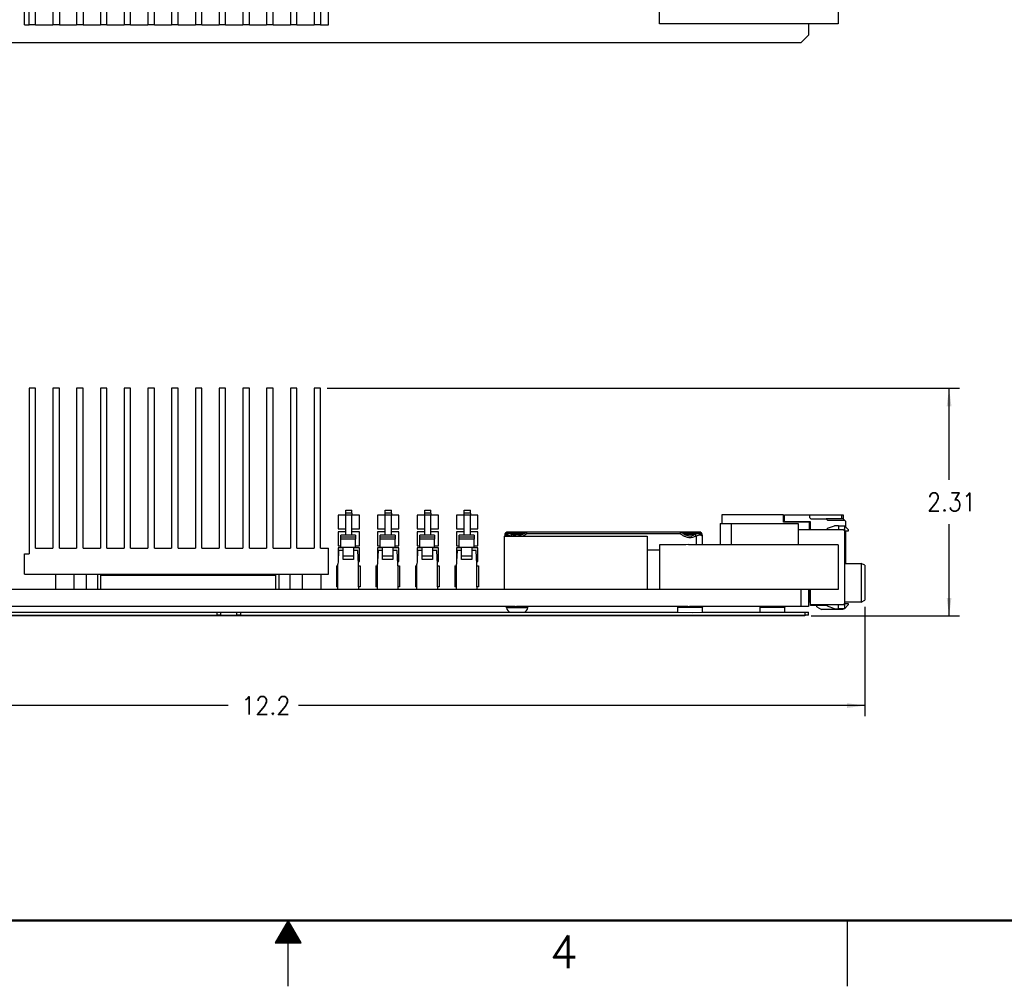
# Model space of a CAD drawing. Header units: millimetres. Extents: x 618 to 1482, y 17 to 575.
# Tile 16 of 90: x 998 to 1188, y 17 to 203. Entities that reach past the tile are written whole.
import ezdxf

# ---------------------------------------------------------------- set-up
doc = ezdxf.new("R2010")
doc.units = ezdxf.units.MM
doc.layers.add('1', color=7, linetype='Continuous')
doc.styles.add('CONVERTER_11', font='txt.shx', dxfattribs={"width": 0.9})
doc.styles.add('CONVERTER_14', font='txt.shx')
doc.dimstyles.new('ME10_DIM_21', dxfattribs={"dimtxt": 4.666667, "dimasz": 4.666667, "dimexe": 2.706667, "dimexo": 1.693333, "dimgap": 3.386667, "dimtad": 0, "dimtih": 1, "dimtoh": 1, "dimlfac": 0.03937, "dimzin": 4, "dimdsep": 46, "dimtxsty": 'CONVERTER_11', "dimsah": 1, "dimcen": 0.09, "dimclrd": 140, "dimclre": 140, "dimclrt": 4, "dimadec": 0, "dimazin": 0, "dimtfac": 1, "dimtdec": 4, "dimtix": 1, "dimtofl": 0, "dimtmove": 0, "dimatfit": 0, "dimfxl": 1, "dimtolj": 1, "dimtzin": 0, "dimarcsym": 0})
doc.dimstyles.new('ME10_DIM_22', dxfattribs={"dimtxt": 4.666667, "dimasz": 4.666667, "dimexe": 2.706667, "dimexo": 1.693333, "dimgap": 3.386667, "dimtad": 0, "dimtih": 1, "dimtoh": 1, "dimdec": 1, "dimlfac": 0.03937, "dimzin": 4, "dimdsep": 46, "dimtxsty": 'CONVERTER_11', "dimsah": 1, "dimcen": 0.09, "dimclrd": 140, "dimclre": 140, "dimclrt": 4, "dimadec": 0, "dimazin": 0, "dimtfac": 1, "dimtdec": 4, "dimtix": 1, "dimtofl": 0, "dimtmove": 0, "dimatfit": 0, "dimfxl": 1, "dimtolj": 1, "dimtzin": 0, "dimarcsym": 0})

# ---------------------------------------------------------------- blocks, each defined once
blk = doc.blocks.new('cu_bee7s_cca__41', base_point=(1238.76, 264.91))
at = {"color": 7, "linetype": 'Continuous'}
for p, q in [((1332.03, 269.54), (1332.03, 582.54)), ((1333.25, 269.54), (1333.25, 582.54)), ((1334.93, 269.54), (1334.93, 582.54)), ((1339.36, 582.54), (1339.36, 269.54)), ((1341.04, 582.54), (1341.04, 269.54)), ((1345.47, 582.54), (1345.47, 269.54)), ((1347.14, 582.54), (1347.14, 269.54)), ((1351.58, 582.54), (1351.58, 269.54)), ((1353.25, 269.54), (1353.25, 582.54)), ((1357.69, 582.54), (1357.69, 269.54)), ((1359.36, 269.54), (1359.36, 582.54)), ((1363.79, 582.54), (1363.79, 269.54)), ((1365.47, 269.54), (1365.47, 582.54)), ((1369.9, 582.54), (1369.9, 269.54)), ((1371.58, 269.54), (1371.58, 582.54)), ((1376.01, 582.54), (1376.01, 269.54)), ((1377.69, 269.54), (1377.69, 582.54)), ((1382.12, 582.54), (1382.12, 269.54)), ((1383.8, 269.54), (1383.8, 582.54)), ((1388.23, 582.54), (1388.23, 269.54)), ((1389.91, 269.54), (1389.91, 582.54)), ((1394.34, 582.54), (1394.34, 269.54)), ((1396.01, 269.54), (1396.01, 582.54)), ((1400.45, 582.54), (1400.45, 269.54)), ((1402.12, 269.54), (1402.12, 582.54)), ((1406.56, 582.54), (1406.56, 269.54)), ((1408.23, 582.54), (1408.23, 269.54)), ((1410.26, 269.54), (1410.26, 582.54)), ((1495.39, 269.82), (1495.39, 316.51)), ((1541.39, 316.51), (1541.39, 269.82)), ((1332.03, 269.54), (1333.25, 269.54)), ((1334.93, 269.54), (1333.25, 269.54)), ((1334.93, 269.54), (1339.36, 269.54)), ((1341.04, 269.54), (1339.36, 269.54)), ((1341.04, 269.54), (1345.47, 269.54)), ((1347.14, 269.54), (1345.47, 269.54)), ((1347.14, 269.54), (1351.58, 269.54)), ((1353.25, 269.54), (1351.58, 269.54)), ((1353.25, 269.54), (1357.69, 269.54)), ((1359.36, 269.54), (1357.69, 269.54)), ((1359.36, 269.54), (1363.79, 269.54)), ((1365.47, 269.54), (1363.79, 269.54)), ((1365.47, 269.54), (1369.9, 269.54)), ((1371.58, 269.54), (1369.9, 269.54)), ((1371.58, 269.54), (1376.01, 269.54)), ((1377.69, 269.54), (1376.01, 269.54)), ((1377.69, 269.54), (1382.12, 269.54)), ((1383.8, 269.54), (1382.12, 269.54)), ((1383.8, 269.54), (1388.23, 269.54)), ((1389.91, 269.54), (1388.23, 269.54)), ((1389.91, 269.54), (1394.34, 269.54)), ((1396.01, 269.54), (1394.34, 269.54)), ((1396.01, 269.54), (1400.45, 269.54)), ((1402.12, 269.54), (1400.45, 269.54)), ((1402.12, 269.54), (1406.56, 269.54)), ((1408.23, 269.54), (1406.56, 269.54)), ((1408.23, 269.54), (1410.26, 269.54)), ((1533.76, 269.82), (1495.39, 269.82)), ((1541.39, 269.82), (1533.76, 269.82)), ((1533.76, 269.82), (1533.76, 266.92)), ((1533.76, 266.92), (1531.76, 264.91)), ((1531.76, 264.91), (1253.76, 264.91))]:
    blk.add_line(p, q, dxfattribs=at)
blk = doc.blocks.new('cu_ATCA-3671__43', base_point=(1219.89, 250.58))
blk.add_blockref('cu_bee7s_cca__41', (1238.76, 264.91))
blk = doc.blocks.new('FRONT1', base_point=(1393.512, 426.04))
blk.add_blockref('cu_ATCA-3671__43', (1219.889, 250.575))
blk = doc.blocks.new('screw_m3x10_t10_fhsc_747087-01_2__45', base_point=(1455.95, 138.48))
at = {"color": 7, "linetype": 'Continuous'}
for p, q in [((1455.95, 138.87), (1455.95, 138.63)), ((1456.2, 139.07), (1456.15, 139.07)), ((1457.38, 139.04), (1456.2, 139.07)), ((1459.49, 139.07), (1457.38, 139.04)), ((1460.19, 139.04), (1459.49, 139.07)), ((1461.25, 139.07), (1460.19, 139.04)), ((1461.43, 139.07), (1461.25, 139.07))]:
    blk.add_line(p, q, dxfattribs=at)
at = {"color": 124, "linetype": 'Continuous'}
for p, q in [((1455.95, 138.87), (1460.8, 138.87)), ((1455.95, 138.63), (1456.03, 138.63)), ((1457.09, 138.63), (1458.79, 138.63)), ((1457.44, 138.48), (1458.79, 138.49)), ((1458.79, 138.63), (1459.52, 138.63)), ((1458.79, 138.49), (1460.15, 138.49)), ((1459.52, 138.63), (1460.41, 138.63))]:
    blk.add_line(p, q, dxfattribs=at)
at = {"color": 7, "linetype": 'Continuous'}
for centre, start, end in [((1456.15, 138.87), 90, 180), ((1456.15, 138.63), 180, 194.9671)]:
    blk.add_arc(centre, 0.2, start, end, dxfattribs=at)
blk = doc.blocks.new('screw_m3x10_t10_fhsc_747087-01_1__46', base_point=(1455.95, 138.48))
at = {"color": 7, "linetype": 'Continuous'}
for p, q in [((1455.95, 138.87), (1455.95, 138.63)), ((1456.2, 139.07), (1456.15, 139.07)), ((1457.38, 139.04), (1456.2, 139.07)), ((1459.49, 139.07), (1457.38, 139.04)), ((1460.19, 139.04), (1459.49, 139.07)), ((1461.25, 139.07), (1460.19, 139.04)), ((1461.43, 139.07), (1461.25, 139.07))]:
    blk.add_line(p, q, dxfattribs=at)
at = {"color": 124, "linetype": 'Continuous'}
for p, q in [((1455.95, 138.87), (1460.8, 138.87)), ((1455.95, 138.63), (1456.03, 138.63)), ((1457.09, 138.63), (1458.79, 138.63)), ((1457.44, 138.48), (1458.79, 138.49)), ((1458.79, 138.63), (1459.52, 138.63)), ((1458.79, 138.49), (1460.15, 138.49)), ((1459.52, 138.63), (1460.41, 138.63))]:
    blk.add_line(p, q, dxfattribs=at)
at = {"color": 7, "linetype": 'Continuous'}
for centre, start, end in [((1456.15, 138.87), 90, 180), ((1456.15, 138.63), 180, 194.9671)]:
    blk.add_arc(centre, 0.2, start, end, dxfattribs=at)
blk = doc.blocks.new('screw_m3x10_t10_fhsc_747087-01__47', base_point=(1500.6, 135.76))
at = {"color": 7, "linetype": 'Continuous'}
for p, q in [((1500.77, 139.07), (1500.6, 139.07)), ((1501.83, 139.04), (1500.77, 139.07)), ((1502.53, 139.04), (1501.83, 139.04)), ((1503.94, 139.04), (1502.53, 139.04)), ((1504.64, 139.04), (1503.94, 139.04)), ((1505.83, 139.07), (1504.64, 139.04)), ((1505.88, 139.07), (1505.83, 139.07)), ((1506.08, 138.87), (1506.08, 138.63)), ((1501.91, 135.81), (1501.74, 135.76)), ((1502.03, 135.79), (1501.91, 135.81)), ((1502.17, 135.81), (1502.03, 135.79))]:
    blk.add_line(p, q, dxfattribs=at)
at = {"color": 124, "linetype": 'Continuous'}
for p, q in [((1501.23, 138.87), (1502.5, 138.87)), ((1501.61, 138.63), (1502.5, 138.63)), ((1501.87, 138.49), (1503.24, 138.49)), ((1502.5, 138.87), (1506.08, 138.87)), ((1502.5, 138.63), (1503.24, 138.63)), ((1503.24, 138.63), (1504.94, 138.63)), ((1503.24, 138.49), (1504.59, 138.48)), ((1505.99, 138.63), (1506.08, 138.63))]:
    blk.add_line(p, q, dxfattribs=at)
at = {"color": 7, "linetype": 'Continuous'}
for centre, start, end in [((1505.88, 138.87), 0, 90), ((1505.88, 138.63), 345.0354, 360)]:
    blk.add_arc(centre, 0.2, start, end, dxfattribs=at)
for points, knots in [([(1502.74, 138.14), (1502.71, 138.15), (1502.67, 138.17), (1502.6, 138.18), (1502.55, 138.18), (1502.52, 138.18), (1502.5, 138.18)], [0, 0, 0, 0, 0.0744707, 0.1491496, 0.1942587, 0.2393679, 0.2393679, 0.2393679, 0.2393679]), ([(1503.97, 138.18), (1503.96, 138.18), (1503.94, 138.18), (1503.89, 138.19), (1503.81, 138.17), (1503.75, 138.14), (1503.72, 138.13)], [0, 0, 0, 0, 0.0279875, 0.0559749, 0.1718657, 0.2606899, 0.2606899, 0.2606899, 0.2606899])]:
    blk.add_open_spline(points, degree=3, knots=knots, dxfattribs=at)
blk = doc.blocks.new('screw_m3x10_t10_fhsc_747087-01_3__48', base_point=(1500.6, 135.76))
at = {"color": 7, "linetype": 'Continuous'}
for p, q in [((1500.77, 139.07), (1500.6, 139.07)), ((1501.83, 139.04), (1500.77, 139.07)), ((1502.53, 139.04), (1501.83, 139.04)), ((1503.94, 139.04), (1502.53, 139.04)), ((1504.64, 139.04), (1503.94, 139.04)), ((1505.83, 139.07), (1504.64, 139.04)), ((1505.88, 139.07), (1505.83, 139.07)), ((1506.08, 138.87), (1506.08, 138.63)), ((1501.91, 135.81), (1501.74, 135.76)), ((1502.03, 135.79), (1501.91, 135.81)), ((1502.17, 135.81), (1502.03, 135.79))]:
    blk.add_line(p, q, dxfattribs=at)
at = {"color": 124, "linetype": 'Continuous'}
for p, q in [((1501.23, 138.87), (1502.5, 138.87)), ((1501.61, 138.63), (1502.5, 138.63)), ((1501.87, 138.49), (1503.24, 138.49)), ((1502.5, 138.87), (1506.08, 138.87)), ((1502.5, 138.63), (1503.24, 138.63)), ((1503.24, 138.63), (1504.94, 138.63)), ((1503.24, 138.49), (1504.59, 138.48)), ((1505.99, 138.63), (1506.08, 138.63))]:
    blk.add_line(p, q, dxfattribs=at)
at = {"color": 7, "linetype": 'Continuous'}
for centre, start, end in [((1505.88, 138.87), 0, 90), ((1505.88, 138.63), 345.0354, 360)]:
    blk.add_arc(centre, 0.2, start, end, dxfattribs=at)
for points, knots in [([(1502.74, 138.14), (1502.71, 138.15), (1502.67, 138.17), (1502.6, 138.18), (1502.55, 138.18), (1502.52, 138.18), (1502.5, 138.18)], [0, 0, 0, 0, 0.0744707, 0.1491496, 0.1942587, 0.2393679, 0.2393679, 0.2393679, 0.2393679]), ([(1503.97, 138.18), (1503.96, 138.18), (1503.94, 138.18), (1503.89, 138.19), (1503.81, 138.17), (1503.75, 138.14), (1503.72, 138.13)], [0, 0, 0, 0, 0.0279875, 0.0559749, 0.1718657, 0.2606899, 0.2606899, 0.2606899, 0.2606899])]:
    blk.add_open_spline(points, degree=3, knots=knots, dxfattribs=at)
blk = doc.blocks.new('CU_SBRIO-9651__49', base_point=(1455.69, 135.76))
at = {"color": 7, "linetype": 'Continuous'}
for p, q in [((1455.69, 138.04), (1455.7, 138.57)), ((1457.38, 139.04), (1456.2, 139.07)), ((1459.49, 139.07), (1457.38, 139.04)), ((1460.19, 139.04), (1459.49, 139.07)), ((1461.25, 139.07), (1460.19, 139.04)), ((1460.96, 138.98), (1461.25, 139.07)), ((1461.43, 139.07), (1461.25, 139.07)), ((1500.6, 139.07), (1461.43, 139.07)), ((1500.77, 139.07), (1500.6, 139.07)), ((1501.83, 139.04), (1500.77, 139.07)), ((1500.77, 139.07), (1501.06, 138.98)), ((1502.53, 139.04), (1501.83, 139.04)), ((1503.94, 139.04), (1502.53, 139.04)), ((1504.64, 139.04), (1503.94, 139.04)), ((1505.83, 139.07), (1504.64, 139.04)), ((1506.33, 138.57), (1506.34, 138.04)), ((1506.34, 138.04), (1506.38, 135.79)), ((1496.18, 135.81), (1495.39, 135.79)), ((1496.93, 135.81), (1496.18, 135.81)), ((1500.99, 135.81), (1496.93, 135.81)), ((1501.16, 135.81), (1500.99, 135.81)), ((1501.74, 135.76), (1501.16, 135.81)), ((1501.91, 135.81), (1501.74, 135.76)), ((1502.03, 135.79), (1501.91, 135.81)), ((1502.17, 135.81), (1502.03, 135.79)), ((1502.92, 135.81), (1502.78, 135.85))]:
    blk.add_line(p, q, dxfattribs=at)
at = {"color": 124, "linetype": 'Continuous'}
for p, q in [((1461.25, 138.57), (1461.25, 139.07)), ((1500.78, 138.57), (1461.25, 138.57)), ((1500.78, 138.57), (1500.77, 139.07)), ((1504.81, 138.04), (1504.85, 135.79))]:
    blk.add_line(p, q, dxfattribs=at)
at = {"color": 7, "linetype": 'Continuous'}
for centre, start, end in [((1456.2, 138.57), 95.8597, 179.1599), ((1456.17, 138.57), 87.1459, 92.8539), ((1505.85, 138.57), 87.1463, 92.854), ((1505.83, 138.57), 0.8404, 84.1403)]:
    blk.add_arc(centre, 0.501, start, end, dxfattribs=at)
for points, knots in [([(1455.69, 138.04), (1455.72, 138.21), (1455.8, 138.55), (1456.35, 138.78), (1456.91, 138.71), (1457.26, 138.56), (1457.44, 138.48)], [0, 0, 0, 0, 0.48016, 1.016646, 1.559151, 2.156376, 2.156376, 2.156376, 2.156376]), ([(1457.44, 138.48), (1457.6, 138.4), (1457.9, 138.26), (1458.36, 138.13), (1458.81, 138.08), (1459.24, 138.14), (1459.66, 138.26), (1460.07, 138.44), (1460.51, 138.68), (1460.81, 138.87), (1460.96, 138.98)], [0, 0, 0, 0, 0.532462, 0.981967, 1.43319, 1.879095, 2.283567, 2.745034, 3.225506, 3.79127, 3.79127, 3.79127, 3.79127]), ([(1501.06, 138.98), (1501.21, 138.88), (1501.49, 138.7), (1501.87, 138.48), (1502.21, 138.33), (1502.41, 138.23), (1502.5, 138.18)], [0, 0, 0, 0, 0.537417, 0.986836, 1.334486, 1.648579, 1.648579, 1.648579, 1.648579]), ([(1502.74, 138.14), (1502.71, 138.15), (1502.67, 138.17), (1502.6, 138.18), (1502.55, 138.18), (1502.52, 138.18), (1502.5, 138.18)], [0, 0, 0, 0, 0.0744707, 0.1491496, 0.1942587, 0.2393679, 0.2393679, 0.2393679, 0.2393679]), ([(1502.74, 138.14), (1502.9, 138.12), (1503.23, 138.08), (1503.55, 138.11), (1503.72, 138.13)], [0, 0, 0, 0, 0.4902145, 0.9845777, 0.9845777, 0.9845777, 0.9845777]), ([(1503.97, 138.18), (1503.96, 138.18), (1503.94, 138.18), (1503.89, 138.19), (1503.81, 138.17), (1503.75, 138.14), (1503.72, 138.13)], [0, 0, 0, 0, 0.0279875, 0.0559749, 0.1718657, 0.2606899, 0.2606899, 0.2606899, 0.2606899]), ([(1503.97, 138.18), (1504.07, 138.23), (1504.27, 138.33), (1504.48, 138.43), (1504.59, 138.48)], [0, 0, 0, 0, 0.3226542, 0.6813885, 0.6813885, 0.6813885, 0.6813885]), ([(1504.59, 138.48), (1504.77, 138.56), (1505.12, 138.71), (1505.58, 138.76), (1505.9, 138.69), (1506.01, 138.61), (1506.07, 138.58)], [0, 0, 0, 0, 0.596691, 1.139915, 1.359789, 1.558099, 1.558099, 1.558099, 1.558099]), ([(1506.07, 138.58), (1506.15, 138.5), (1506.29, 138.35), (1506.32, 138.14), (1506.34, 138.04)], [0, 0, 0, 0, 0.3119118, 0.6129025, 0.6129025, 0.6129025, 0.6129025])]:
    blk.add_open_spline(points, degree=3, knots=knots, dxfattribs=at)
at = {"color": 124, "linetype": 'Continuous'}
for points, knots in [([(1457.21, 138.04), (1457.02, 138.1), (1456.67, 138.21), (1456.21, 138.25), (1455.83, 138.26), (1455.73, 138.11), (1455.69, 138.04)], [0, 0, 0, 0, 0.593883, 1.097765, 1.412434, 1.628456, 1.628456, 1.628456, 1.628456]), ([(1455.7, 138.57), (1455.71, 138.65), (1455.75, 138.81), (1455.89, 138.89), (1455.96, 138.93)], [0, 0, 0, 0, 0.2232186, 0.4561515, 0.4561515, 0.4561515, 0.4561515]), ([(1457.21, 138.04), (1457.24, 138.1), (1457.29, 138.2), (1457.35, 138.32), (1457.4, 138.4), (1457.42, 138.45), (1457.44, 138.48)], [0, 0, 0, 0, 0.1888432, 0.3485086, 0.3844455, 0.492256, 0.492256, 0.492256, 0.492256]), ([(1461.25, 138.57), (1461.08, 138.46), (1460.76, 138.25), (1460.43, 138.08), (1460.27, 137.99)], [0, 0, 0, 0, 0.602983, 1.141414, 1.141414, 1.141414, 1.141414]), ([(1461.25, 138.57), (1461.2, 138.65), (1461.11, 138.79), (1461.01, 138.92), (1460.96, 138.98)], [0, 0, 0, 0, 0.2718615, 0.4939095, 0.4939095, 0.4939095, 0.4939095]), ([(1500.78, 138.57), (1500.81, 138.63), (1500.88, 138.72), (1500.97, 138.85), (1501.03, 138.93), (1501.06, 138.97), (1501.06, 138.98)], [0, 0, 0, 0, 0.1890845, 0.3489716, 0.4749429, 0.4929388, 0.4929388, 0.4929388, 0.4929388]), ([(1504.81, 138.04), (1504.51, 137.9), (1503.94, 137.64), (1503.16, 137.58), (1502.58, 137.68), (1502.06, 137.84), (1501.45, 138.14), (1501.01, 138.42), (1500.78, 138.57)], [0, 0, 0, 0, 0.995945, 1.86602, 2.294451, 2.761195, 3.487427, 4.325426, 4.325426, 4.325426, 4.325426]), ([(1504.81, 138.04), (1504.78, 138.1), (1504.73, 138.2), (1504.66, 138.34), (1504.61, 138.43), (1504.59, 138.47), (1504.59, 138.48)], [0, 0, 0, 0, 0.1888537, 0.3485283, 0.4547078, 0.4922466, 0.4922466, 0.4922466, 0.4922466]), ([(1506.34, 138.04), (1506.28, 138.11), (1506.17, 138.26), (1505.8, 138.25), (1505.36, 138.21), (1505, 138.1), (1504.81, 138.04)], [0, 0, 0, 0, 0.252812, 0.52648, 1.03238, 1.624076, 1.624076, 1.624076, 1.624076]), ([(1506.33, 138.57), (1506.33, 138.58), (1506.33, 138.59), (1506.32, 138.68), (1506.25, 138.82), (1506.13, 138.89), (1506.07, 138.93)], [0, 0, 0, 0, 0.0059565, 0.0476518, 0.2513856, 0.4614715, 0.4614715, 0.4614715, 0.4614715])]:
    blk.add_open_spline(points, degree=3, knots=knots, dxfattribs=at)
blk = doc.blocks.new('M3X8MM_BUTTON-HEAD_SS_747646-01_1__50', base_point=(1500.59, 119.9))
at = {"color": 7, "linetype": 'Continuous'}
for p, q in [((1501.74, 119.9), (1500.59, 119.9)), ((1502.7, 119.9), (1501.74, 119.9)), ((1502.7, 119.9), (1502.95, 119.9)), ((1502.95, 119.9), (1503.1, 119.9)), ((1504.74, 119.9), (1503.1, 119.9)), ((1505.89, 119.9), (1504.74, 119.9))]:
    blk.add_line(p, q, dxfattribs=at)
blk = doc.blocks.new('M3X8MM_BUTTON-HEAD_SS_747646-01__51', base_point=(1456.04, 118.42))
at = {"color": 7, "linetype": 'Continuous'}
for p, q in [((1456.04, 119.54), (1456.04, 119.8)), ((1457.96, 119.57), (1456.04, 119.54)), ((1457.29, 119.9), (1456.14, 119.9)), ((1458.25, 119.9), (1457.29, 119.9)), ((1458.79, 119.54), (1457.96, 119.57)), ((1458.25, 119.9), (1458.5, 119.9)), ((1458.5, 119.9), (1458.65, 119.9)), ((1460.29, 119.9), (1458.65, 119.9)), ((1458.85, 119.57), (1458.79, 119.54)), ((1461.54, 119.54), (1458.85, 119.57)), ((1461.44, 119.9), (1460.29, 119.9)), ((1461.54, 119.54), (1461.54, 119.8))]:
    blk.add_line(p, q, dxfattribs=at)
at = {"color": 124, "linetype": 'Continuous'}
blk.add_line((1456.04, 119.8), (1461.54, 119.8), dxfattribs=at)
at = {"color": 7, "linetype": 'Continuous'}
for centre, start, end in [((1457.64, 119.9), 192.5433, 244.2596), ((1459.94, 119.9), 295.7404, 347.4567)]:
    blk.add_arc(centre, 1.64, start, end, dxfattribs=at)
blk = doc.blocks.new('cu_bee7s_cca__57', base_point=(1238.76, 117.49))
at = {"color": 7, "linetype": 'Continuous'}
for p, q in [((1334.93, 176.11), (1333.25, 176.11)), ((1333.25, 176.11), (1333.25, 133.44)), ((1334.93, 134.94), (1334.93, 176.11)), ((1341.04, 176.11), (1339.36, 176.11)), ((1339.36, 176.11), (1339.36, 134.94)), ((1341.04, 134.94), (1341.04, 176.11)), ((1347.14, 176.11), (1345.47, 176.11)), ((1345.47, 176.11), (1345.47, 134.94)), ((1347.14, 134.94), (1347.14, 176.11)), ((1353.25, 176.11), (1351.58, 176.11)), ((1351.58, 176.11), (1351.58, 134.94)), ((1353.25, 134.94), (1353.25, 176.11)), ((1359.36, 176.11), (1357.69, 176.11)), ((1357.69, 176.11), (1357.69, 134.94)), ((1359.36, 134.94), (1359.36, 176.11)), ((1365.47, 176.11), (1363.79, 176.11)), ((1363.79, 176.11), (1363.79, 134.94)), ((1365.47, 134.94), (1365.47, 176.11)), ((1371.58, 176.11), (1369.9, 176.11)), ((1369.9, 176.11), (1369.9, 134.94)), ((1371.58, 134.94), (1371.58, 176.11)), ((1377.69, 176.11), (1376.01, 176.11)), ((1376.01, 176.11), (1376.01, 134.94)), ((1377.69, 134.94), (1377.69, 176.11)), ((1383.8, 176.11), (1382.12, 176.11)), ((1382.12, 176.11), (1382.12, 134.94)), ((1383.8, 134.94), (1383.8, 176.11)), ((1389.91, 176.11), (1388.23, 176.11)), ((1388.23, 176.11), (1388.23, 134.94)), ((1389.91, 134.94), (1389.91, 176.11)), ((1396.01, 176.11), (1394.34, 176.11)), ((1394.34, 176.11), (1394.34, 134.94)), ((1396.01, 134.94), (1396.01, 176.11)), ((1400.45, 176.11), (1400.45, 134.94)), ((1402.12, 176.11), (1400.45, 176.11)), ((1402.12, 134.94), (1402.12, 176.11)), ((1406.56, 176.11), (1406.56, 134.94)), ((1408.23, 176.11), (1406.56, 176.11)), ((1408.23, 134.94), (1408.23, 176.11)), ((1414.69, 144.69), (1416.27, 144.69)), ((1414.69, 143.93), (1414.69, 144.69)), ((1416.27, 143.93), (1416.27, 144.69)), ((1424.85, 144.69), (1426.43, 144.69)), ((1424.85, 143.93), (1424.85, 144.69)), ((1426.43, 143.93), (1426.43, 144.69)), ((1435.01, 144.69), (1436.59, 144.69)), ((1435.01, 143.93), (1435.01, 144.69)), ((1436.59, 143.93), (1436.59, 144.69)), ((1445.17, 144.69), (1446.75, 144.69)), ((1445.17, 143.93), (1445.17, 144.69)), ((1446.75, 143.93), (1446.75, 144.69)), ((1412.73, 143.42), (1412.73, 139.86)), ((1414.69, 143.42), (1412.73, 143.42)), ((1414.69, 143.42), (1414.69, 143.93)), ((1414.69, 139.86), (1414.69, 143.42)), ((1416.27, 143.42), (1414.69, 143.42)), ((1416.27, 143.93), (1416.27, 143.42)), ((1418.23, 143.42), (1416.27, 143.42)), ((1416.27, 139.86), (1416.27, 143.42)), ((1418.23, 139.86), (1418.23, 143.42)), ((1424.85, 143.42), (1422.89, 143.42)), ((1422.89, 143.42), (1422.89, 139.86)), ((1424.85, 143.42), (1424.85, 143.93)), ((1424.85, 139.86), (1424.85, 143.42)), ((1426.43, 143.42), (1424.85, 143.42)), ((1426.43, 143.93), (1426.43, 143.42)), ((1426.43, 139.86), (1426.43, 143.42)), ((1428.39, 143.42), (1426.43, 143.42)), ((1428.39, 139.86), (1428.39, 143.42)), ((1435.01, 143.42), (1433.05, 143.42)), ((1433.05, 143.42), (1433.05, 139.86)), ((1435.01, 143.42), (1435.01, 143.93)), ((1435.01, 139.86), (1435.01, 143.42)), ((1436.59, 143.42), (1435.01, 143.42)), ((1436.59, 143.93), (1436.59, 143.42)), ((1436.59, 139.86), (1436.59, 143.42)), ((1438.55, 143.42), (1436.59, 143.42)), ((1438.55, 139.86), (1438.55, 143.42)), ((1443.21, 143.42), (1443.21, 139.86)), ((1445.17, 143.42), (1443.21, 143.42)), ((1445.17, 143.42), (1445.17, 143.93)), ((1446.75, 143.42), (1445.17, 143.42)), ((1445.17, 139.86), (1445.17, 143.42)), ((1446.75, 143.93), (1446.75, 143.42)), ((1448.71, 143.42), (1446.75, 143.42)), ((1446.75, 139.86), (1446.75, 143.42)), ((1448.71, 139.86), (1448.71, 143.42)), ((1511.45, 143.54), (1511.45, 141.29)), ((1527.33, 143.54), (1511.45, 143.54)), ((1527.33, 142.49), (1527.33, 143.54)), ((1527.33, 141.64), (1527.33, 142.49)), ((1527.58, 142.49), (1527.33, 142.49)), ((1527.58, 143.54), (1533.96, 143.54)), ((1527.58, 142.49), (1527.58, 143.54)), ((1527.58, 141.89), (1527.58, 142.49)), ((1527.58, 141.89), (1527.93, 141.69)), ((1533.96, 143.54), (1542.26, 143.54)), ((1533.96, 143.54), (1533.96, 142.84)), ((1534.31, 142.49), (1533.96, 142.84)), ((1534.31, 142.49), (1538.26, 142.49)), ((1542.26, 142.49), (1538.26, 142.49)), ((1538.61, 142.14), (1538.26, 142.49)), ((1538.61, 142.14), (1543.01, 142.14)), ((1542.26, 143.54), (1542.66, 143.54)), ((1542.26, 143.54), (1542.26, 142.49)), ((1542.66, 142.49), (1542.26, 142.49)), ((1542.66, 143.54), (1542.66, 142.49)), ((1543.01, 142.14), (1542.66, 142.49)), ((1543.26, 141.89), (1543.01, 142.14)), ((1543.26, 141.89), (1543.26, 140.41)), ((1412.73, 139.86), (1414.69, 139.86)), ((1414.69, 139.1), (1414.69, 139.86)), ((1416.27, 139.1), (1416.27, 139.86)), ((1416.27, 139.86), (1418.23, 139.86)), ((1422.89, 139.86), (1424.85, 139.86)), ((1424.85, 139.1), (1424.85, 139.86)), ((1426.43, 139.1), (1426.43, 139.86)), ((1426.43, 139.86), (1428.39, 139.86)), ((1433.05, 139.86), (1435.01, 139.86)), ((1435.01, 139.1), (1435.01, 139.86)), ((1436.59, 139.1), (1436.59, 139.86)), ((1436.59, 139.86), (1438.55, 139.86)), ((1443.21, 139.86), (1445.17, 139.86)), ((1445.17, 139.1), (1445.17, 139.86)), ((1446.75, 139.1), (1446.75, 139.86)), ((1446.75, 139.86), (1448.71, 139.86)), ((1511.02, 141.29), (1511.02, 135.79)), ((1511.02, 141.29), (1513.88, 141.29)), ((1513.88, 141.29), (1531.08, 141.29)), ((1513.88, 141.29), (1513.88, 135.79)), ((1533.96, 141.64), (1527.33, 141.64)), ((1534.21, 141.69), (1527.93, 141.69)), ((1531.08, 141.29), (1531.08, 135.79)), ((1531.08, 139.71), (1538.66, 139.71)), ((1533.96, 139.71), (1533.96, 141.64)), ((1533.96, 141.64), (1534.21, 141.64)), ((1534.21, 141.64), (1534.21, 141.69)), ((1534.21, 139.71), (1534.21, 141.64)), ((1538.66, 140.08), (1540.39, 140.71)), ((1538.66, 139.71), (1538.66, 140.08)), ((1538.66, 139.71), (1541.46, 139.71)), ((1541.46, 140.71), (1540.39, 140.71)), ((1541.46, 140.71), (1542.96, 140.71)), ((1541.46, 139.71), (1542.61, 139.71)), ((1542.96, 139.36), (1542.61, 139.71)), ((1542.96, 140.71), (1543.96, 139.71)), ((1542.96, 140.71), (1542.96, 139.36)), ((1542.96, 139.36), (1542.96, 121.06)), ((1543.96, 139.33), (1543.01, 139.31)), ((1543.26, 139.33), (1543.26, 131.01)), ((1543.96, 139.71), (1543.96, 139.33)), ((1414.69, 139.1), (1412.73, 139.1)), ((1412.73, 139.1), (1412.73, 135.52)), ((1413.43, 137.84), (1413.43, 138.24)), ((1417.23, 138.24), (1413.43, 138.24)), ((1413.43, 137.22), (1413.43, 137.84)), ((1413.43, 135.15), (1413.43, 137.22)), ((1417.23, 137.22), (1413.43, 137.22)), ((1414.69, 138.24), (1414.69, 139.1)), ((1416.27, 138.24), (1416.27, 139.1)), ((1418.23, 139.1), (1416.27, 139.1)), ((1417.23, 138.24), (1417.23, 137.84)), ((1417.23, 137.84), (1417.23, 137.22)), ((1417.23, 135.15), (1417.23, 137.22)), ((1418.23, 135.52), (1418.23, 139.1)), ((1424.85, 139.1), (1422.89, 139.1)), ((1422.89, 139.1), (1422.89, 135.52)), ((1423.59, 137.84), (1423.59, 138.24)), ((1427.39, 138.24), (1423.59, 138.24)), ((1423.59, 137.22), (1423.59, 137.84)), ((1423.59, 135.52), (1423.59, 137.22)), ((1427.39, 137.22), (1423.59, 137.22)), ((1424.85, 138.24), (1424.85, 139.1)), ((1426.43, 138.24), (1426.43, 139.1)), ((1428.39, 139.1), (1426.43, 139.1)), ((1427.39, 138.24), (1427.39, 137.84)), ((1427.39, 137.84), (1427.39, 137.22)), ((1427.39, 135.15), (1427.39, 137.22)), ((1428.39, 135.52), (1428.39, 139.1)), ((1435.01, 139.1), (1433.05, 139.1)), ((1433.05, 139.1), (1433.05, 135.52)), ((1433.75, 137.84), (1433.75, 138.24)), ((1435.01, 138.24), (1433.75, 138.24)), ((1433.75, 137.22), (1433.75, 137.84)), ((1437.55, 137.22), (1433.75, 137.22)), ((1433.75, 135.52), (1433.75, 137.22)), ((1435.01, 138.24), (1435.01, 139.1)), ((1436.59, 138.24), (1435.01, 138.24)), ((1438.55, 139.1), (1436.59, 139.1)), ((1436.59, 138.24), (1436.59, 139.1)), ((1437.55, 138.24), (1436.59, 138.24)), ((1437.55, 138.24), (1437.55, 137.84)), ((1437.55, 137.84), (1437.55, 137.22)), ((1437.55, 135.52), (1437.55, 137.22)), ((1438.55, 135.52), (1438.55, 139.1)), ((1443.21, 139.1), (1443.21, 135.52)), ((1445.17, 139.1), (1443.21, 139.1)), ((1443.91, 137.84), (1443.91, 138.24)), ((1447.71, 138.24), (1443.91, 138.24)), ((1443.91, 137.22), (1443.91, 137.84)), ((1443.91, 135.52), (1443.91, 137.22)), ((1447.71, 137.22), (1443.91, 137.22)), ((1445.17, 138.24), (1445.17, 139.1)), ((1446.75, 138.24), (1446.75, 139.1)), ((1448.71, 139.1), (1446.75, 139.1)), ((1447.71, 138.24), (1447.71, 137.84)), ((1447.71, 137.84), (1447.71, 137.22)), ((1447.71, 135.15), (1447.71, 137.22)), ((1448.71, 135.52), (1448.71, 139.1)), ((1455.44, 137.99), (1455.44, 124.29)), ((1455.44, 137.99), (1459.52, 137.97)), ((1459.52, 137.97), (1492.24, 137.99)), ((1492.24, 137.99), (1492.24, 124.29)), ((1334.93, 134.94), (1339.36, 134.94)), ((1341.04, 134.94), (1345.47, 134.94)), ((1347.14, 134.94), (1351.58, 134.94)), ((1353.25, 134.94), (1357.69, 134.94)), ((1359.36, 134.94), (1363.79, 134.94)), ((1365.47, 134.94), (1369.9, 134.94)), ((1371.58, 134.94), (1376.01, 134.94)), ((1377.69, 134.94), (1382.12, 134.94)), ((1383.8, 134.94), (1388.23, 134.94)), ((1389.91, 134.94), (1394.34, 134.94)), ((1396.01, 134.94), (1400.45, 134.94)), ((1402.12, 134.94), (1406.56, 134.94)), ((1408.23, 134.94), (1410.26, 134.94)), ((1410.26, 128.2), (1410.26, 134.94)), ((1412.73, 135.52), (1413.43, 135.52)), ((1412.73, 135.02), (1412.73, 131.46)), ((1414, 135.02), (1412.73, 135.02)), ((1412.87, 134.29), (1412.73, 131.46)), ((1413.95, 134.29), (1412.87, 134.29)), ((1413.43, 135.15), (1414, 135.15)), ((1414, 135.08), (1414, 135.15)), ((1414, 135.02), (1414, 135.08)), ((1414, 132.91), (1414, 135.02)), ((1416.66, 135.15), (1417.23, 135.15)), ((1416.66, 135.08), (1416.66, 135.15)), ((1416.66, 135.08), (1416.66, 135.02)), ((1416.66, 135.02), (1416.66, 132.91)), ((1418.23, 135.02), (1416.66, 135.02)), ((1417.78, 134.29), (1416.7, 134.29)), ((1417.23, 135.52), (1418.23, 135.52)), ((1417.96, 130.84), (1417.78, 134.29)), ((1418.23, 131.46), (1418.23, 135.02)), ((1422.89, 135.52), (1423.59, 135.52)), ((1422.89, 135.02), (1422.89, 131.46)), ((1424.16, 135.02), (1422.89, 135.02)), ((1423.03, 134.29), (1422.89, 131.46)), ((1424.11, 134.29), (1423.03, 134.29)), ((1423.59, 135.15), (1423.59, 135.52)), ((1423.59, 135.15), (1424.16, 135.15)), ((1424.16, 135.08), (1424.16, 135.15)), ((1424.16, 135.02), (1424.16, 135.08)), ((1424.16, 132.91), (1424.16, 135.02)), ((1426.82, 135.15), (1427.39, 135.15)), ((1426.82, 135.08), (1426.82, 135.15)), ((1426.82, 135.08), (1426.82, 135.02)), ((1426.82, 135.02), (1426.82, 132.91)), ((1428.39, 135.02), (1426.82, 135.02)), ((1427.94, 134.29), (1426.86, 134.29)), ((1427.39, 135.52), (1428.39, 135.52)), ((1428.12, 130.84), (1427.94, 134.29)), ((1428.39, 131.46), (1428.39, 135.02)), ((1433.05, 135.52), (1433.75, 135.52)), ((1433.05, 135.02), (1433.05, 131.46)), ((1434.32, 135.02), (1433.05, 135.02)), ((1433.19, 134.29), (1433.05, 131.46)), ((1434.27, 134.29), (1433.19, 134.29)), ((1433.75, 135.15), (1433.75, 135.52)), ((1433.75, 135.15), (1434.32, 135.15)), ((1434.32, 135.08), (1434.32, 135.15)), ((1434.32, 135.02), (1434.32, 135.08)), ((1434.32, 132.91), (1434.32, 135.02)), ((1436.98, 135.15), (1437.55, 135.15)), ((1436.98, 135.08), (1436.98, 135.15)), ((1436.98, 135.08), (1436.98, 135.02)), ((1436.98, 135.02), (1436.98, 132.91)), ((1438.55, 135.02), (1436.98, 135.02)), ((1438.1, 134.29), (1437.02, 134.29)), ((1437.55, 135.15), (1437.55, 135.52)), ((1437.55, 135.52), (1438.55, 135.52)), ((1438.28, 130.84), (1438.1, 134.29)), ((1438.55, 131.46), (1438.55, 135.02)), ((1443.21, 135.52), (1443.91, 135.52)), ((1443.21, 135.02), (1443.21, 131.46)), ((1444.48, 135.02), (1443.21, 135.02)), ((1443.35, 134.29), (1443.21, 131.46)), ((1444.43, 134.29), (1443.35, 134.29)), ((1443.91, 135.15), (1443.91, 135.52)), ((1443.91, 135.15), (1444.48, 135.15)), ((1444.48, 135.08), (1444.48, 135.15)), ((1444.48, 135.02), (1444.48, 135.08)), ((1444.48, 132.91), (1444.48, 135.02)), ((1447.14, 135.15), (1447.71, 135.15)), ((1447.14, 135.08), (1447.14, 135.15)), ((1447.14, 135.08), (1447.14, 135.02)), ((1447.14, 135.02), (1447.14, 132.91)), ((1448.71, 135.02), (1447.14, 135.02)), ((1448.26, 134.29), (1447.18, 134.29)), ((1447.71, 135.52), (1448.71, 135.52)), ((1448.44, 130.84), (1448.26, 134.29)), ((1448.71, 131.46), (1448.71, 135.02)), ((1492.24, 134.49), (1495.39, 134.49)), ((1496.18, 135.81), (1495.39, 135.79)), ((1495.39, 135.79), (1495.39, 124.29)), ((1496.93, 135.81), (1496.18, 135.81)), ((1500.99, 135.81), (1496.93, 135.81)), ((1501.16, 135.81), (1500.99, 135.81)), ((1501.74, 135.76), (1501.16, 135.81)), ((1501.91, 135.81), (1501.74, 135.76)), ((1502.03, 135.79), (1501.91, 135.81)), ((1502.17, 135.81), (1502.03, 135.79)), ((1502.78, 135.85), (1502.17, 135.81)), ((1502.92, 135.81), (1502.78, 135.85)), ((1541.39, 135.79), (1502.92, 135.81)), ((1541.39, 135.79), (1541.39, 124.29)), ((1332.03, 133.44), (1333.25, 133.44)), ((1332.03, 128.2), (1332.03, 133.44)), ((1414, 131.97), (1414, 132.91)), ((1416.66, 131.97), (1414, 131.97)), ((1416.66, 132.91), (1416.66, 131.97)), ((1424.16, 131.97), (1424.16, 132.91)), ((1426.82, 131.97), (1424.16, 131.97)), ((1426.82, 132.91), (1426.82, 131.97)), ((1434.32, 131.97), (1434.32, 132.91)), ((1436.98, 131.97), (1434.32, 131.97)), ((1436.98, 132.91), (1436.98, 131.97)), ((1444.48, 131.97), (1444.48, 132.91)), ((1447.14, 131.97), (1444.48, 131.97)), ((1447.14, 132.91), (1447.14, 131.97)), ((1412.28, 130.34), (1412.7, 130.34)), ((1412.28, 130.34), (1412.28, 124.98)), ((1412.73, 131.46), (1412.7, 130.84)), ((1412.7, 130.34), (1412.7, 130.84)), ((1412.7, 124.98), (1412.7, 130.34)), ((1417.93, 131.46), (1418.23, 131.46)), ((1417.96, 130.34), (1417.96, 130.84)), ((1417.96, 130.34), (1418.38, 130.34)), ((1417.96, 124.98), (1417.96, 130.34)), ((1418.38, 130.34), (1418.38, 124.98)), ((1422.44, 130.34), (1422.86, 130.34)), ((1422.44, 130.34), (1422.44, 124.98)), ((1422.89, 131.46), (1422.86, 130.84)), ((1422.86, 130.34), (1422.86, 130.84)), ((1422.86, 124.98), (1422.86, 130.34)), ((1428.09, 131.46), (1428.39, 131.46)), ((1428.12, 130.34), (1428.12, 130.84)), ((1428.12, 130.34), (1428.12, 124.98)), ((1428.12, 130.34), (1428.54, 130.34)), ((1428.54, 130.34), (1428.54, 124.98)), ((1432.6, 130.34), (1433.02, 130.34)), ((1432.6, 130.34), (1432.6, 124.98)), ((1433.05, 131.46), (1433.02, 130.84)), ((1433.02, 130.34), (1433.02, 130.84)), ((1433.02, 124.98), (1433.02, 130.34)), ((1438.25, 131.46), (1438.55, 131.46)), ((1438.28, 130.34), (1438.28, 130.84)), ((1438.28, 130.34), (1438.7, 130.34)), ((1438.28, 124.98), (1438.28, 130.34)), ((1438.7, 130.34), (1438.7, 124.98)), ((1442.76, 130.34), (1443.18, 130.34)), ((1442.76, 130.34), (1442.76, 124.98)), ((1443.21, 131.46), (1443.18, 130.84)), ((1443.18, 130.34), (1443.18, 130.84)), ((1443.18, 124.98), (1443.18, 130.34)), ((1448.41, 131.46), (1448.71, 131.46)), ((1448.44, 130.34), (1448.44, 130.84)), ((1448.44, 130.34), (1448.86, 130.34)), ((1448.44, 124.98), (1448.44, 130.34)), ((1448.86, 130.34), (1448.86, 124.98)), ((1542.96, 131.01), (1547.26, 131.01)), ((1547.26, 131.01), (1547.26, 121.06)), ((1548.26, 130.51), (1547.26, 131.01)), ((1548.26, 130.51), (1548.26, 121.57)), ((1332.03, 128.2), (1340.01, 128.2)), ((1340.01, 128.2), (1340.01, 124.29)), ((1340.01, 128.2), (1344.78, 128.2)), ((1344.78, 128.2), (1344.78, 124.29)), ((1344.78, 128.2), (1347.96, 128.2)), ((1347.96, 128.2), (1350.8, 128.2)), ((1347.96, 128.2), (1347.96, 124.29)), ((1350.8, 128.2), (1355.58, 128.2)), ((1350.8, 128.2), (1350.8, 124.29)), ((1351.64, 127.94), (1351.64, 124.29)), ((1351.64, 127.94), (1396.64, 127.94)), ((1355.58, 128.2), (1355.58, 127.94)), ((1355.58, 128.2), (1371.76, 128.2)), ((1371.76, 128.2), (1371.76, 127.94)), ((1371.76, 128.2), (1376.53, 128.2)), ((1376.53, 128.2), (1376.53, 127.94)), ((1376.53, 128.2), (1392.71, 128.2)), ((1392.71, 128.2), (1392.71, 127.94)), ((1392.71, 128.2), (1397.49, 128.2)), ((1396.64, 127.94), (1396.64, 124.29)), ((1397.49, 128.2), (1400.33, 128.2)), ((1397.49, 128.2), (1397.49, 124.29)), ((1400.33, 128.2), (1403.51, 128.2)), ((1400.33, 128.2), (1400.33, 124.29)), ((1403.51, 128.2), (1408.28, 128.2)), ((1403.51, 128.2), (1403.51, 124.29)), ((1408.28, 128.2), (1410.26, 128.2)), ((1408.28, 128.2), (1408.28, 124.29)), ((1340.01, 124.29), (1327.2, 124.29)), ((1344.78, 124.29), (1340.01, 124.29)), ((1347.96, 124.29), (1344.78, 124.29)), ((1350.8, 124.29), (1347.96, 124.29)), ((1351.64, 124.29), (1350.8, 124.29)), ((1396.64, 124.29), (1351.64, 124.29)), ((1397.49, 124.29), (1396.64, 124.29)), ((1400.33, 124.29), (1397.49, 124.29)), ((1403.51, 124.29), (1400.33, 124.29)), ((1408.28, 124.29), (1403.51, 124.29)), ((1412.7, 124.29), (1408.28, 124.29)), ((1412.7, 124.98), (1412.28, 124.98)), ((1412.7, 124.29), (1412.7, 124.98)), ((1417.96, 124.29), (1412.7, 124.29)), ((1418.38, 124.98), (1417.96, 124.98)), ((1417.96, 124.98), (1417.96, 124.29)), ((1422.86, 124.29), (1417.96, 124.29)), ((1422.86, 124.98), (1422.44, 124.98)), ((1422.86, 124.29), (1422.86, 124.98)), ((1428.12, 124.29), (1422.86, 124.29)), ((1428.54, 124.98), (1428.12, 124.98)), ((1428.12, 124.98), (1428.12, 124.29)), ((1433.02, 124.29), (1428.12, 124.29)), ((1433.02, 124.98), (1432.6, 124.98)), ((1433.02, 124.29), (1433.02, 124.98)), ((1438.28, 124.29), (1433.02, 124.29)), ((1438.7, 124.98), (1438.28, 124.98)), ((1438.28, 124.98), (1438.28, 124.29)), ((1443.18, 124.29), (1438.28, 124.29)), ((1443.18, 124.98), (1442.76, 124.98)), ((1443.18, 124.29), (1443.18, 124.98)), ((1448.44, 124.29), (1443.18, 124.29)), ((1448.44, 124.98), (1448.44, 124.29)), ((1448.86, 124.98), (1448.44, 124.98)), ((1455.44, 124.29), (1448.44, 124.29)), ((1492.24, 124.29), (1455.44, 124.29)), ((1495.39, 124.29), (1492.24, 124.29)), ((1531.76, 124.29), (1495.39, 124.29)), ((1531.76, 124.29), (1531.76, 119.9)), ((1533.76, 124.29), (1531.76, 124.29)), ((1541.39, 124.29), (1533.76, 124.29)), ((1533.76, 124.29), (1533.76, 124.04)), ((1534.26, 120.36), (1534.26, 124.29)), ((1533.76, 124.04), (1533.76, 119.9)), ((1533.76, 124.04), (1533.96, 124.04)), ((1533.96, 121.04), (1533.96, 124.04)), ((1533.96, 124.04), (1534.21, 124.04)), ((1534.21, 121.04), (1534.21, 124.04)), ((1456.14, 119.9), (1321.82, 119.9)), ((1457.29, 119.9), (1456.14, 119.9)), ((1458.25, 119.9), (1457.29, 119.9)), ((1458.25, 119.9), (1458.5, 119.9)), ((1458.5, 119.9), (1458.65, 119.9)), ((1460.29, 119.9), (1458.65, 119.9)), ((1461.44, 119.9), (1460.29, 119.9)), ((1500.32, 119.9), (1461.44, 119.9)), ((1500.32, 119.9), (1500.16, 119.73)), ((1500.16, 118.42), (1500.16, 119.73)), ((1500.16, 119.73), (1503.33, 119.73)), ((1500.59, 119.9), (1500.32, 119.9)), ((1501.74, 119.9), (1500.59, 119.9)), ((1502.7, 119.9), (1501.74, 119.9)), ((1502.7, 119.9), (1502.95, 119.9)), ((1502.95, 119.9), (1503.1, 119.9)), ((1504.74, 119.9), (1503.1, 119.9)), ((1503.33, 119.73), (1506.51, 119.73)), ((1505.89, 119.9), (1504.74, 119.9)), ((1506.34, 119.9), (1505.89, 119.9)), ((1521.5, 119.9), (1506.34, 119.9)), ((1506.34, 119.9), (1506.51, 119.73)), ((1506.51, 118.42), (1506.51, 119.73)), ((1521.5, 119.9), (1521.34, 119.73)), ((1521.34, 118.42), (1521.34, 119.73)), ((1521.34, 119.73), (1524.51, 119.73)), ((1527.52, 119.9), (1521.5, 119.9)), ((1524.51, 119.73), (1527.69, 119.73)), ((1531.76, 119.9), (1527.52, 119.9)), ((1527.52, 119.9), (1527.69, 119.73)), ((1527.69, 118.42), (1527.69, 119.73)), ((1533.76, 119.9), (1531.76, 119.9)), ((1534.21, 121.04), (1533.96, 121.04)), ((1534.21, 120.19), (1534.21, 121.04)), ((1535.86, 120.19), (1534.21, 120.19)), ((1538.66, 120.36), (1534.26, 120.36)), ((1538.26, 120.19), (1535.86, 120.19)), ((1535.86, 119.82), (1535.86, 120.19)), ((1535.86, 119.82), (1537.04, 119.14)), ((1542.26, 119.14), (1537.04, 119.14)), ((1538.26, 120.19), (1538.43, 120.36)), ((1538.66, 120.19), (1538.26, 120.19)), ((1538.66, 119.99), (1538.66, 120.36)), ((1541.46, 120.36), (1538.66, 120.36)), ((1540.39, 119.36), (1538.66, 119.99)), ((1540.39, 119.36), (1541.46, 119.36)), ((1542.61, 120.36), (1541.46, 120.36)), ((1542.96, 119.36), (1541.46, 119.36)), ((1542.26, 119.36), (1542.26, 119.14)), ((1542.66, 119.14), (1542.26, 119.14)), ((1542.61, 120.36), (1542.96, 120.73)), ((1542.66, 119.14), (1542.66, 119.36)), ((1542.96, 121.06), (1542.96, 120.73)), ((1547.26, 121.06), (1542.96, 121.06)), ((1542.96, 120.73), (1543.96, 120.73)), ((1542.96, 120.73), (1542.96, 119.36)), ((1543.96, 120.36), (1542.96, 119.36)), ((1543.96, 120.73), (1543.96, 120.36)), ((1547.26, 121.06), (1548.26, 121.57)), ((1532.06, 117.49), (1264.87, 117.49)), ((1320.07, 117.66), (1381.53, 117.66)), ((1321.98, 118.42), (1381.53, 118.42)), ((1381.53, 118.42), (1382.53, 118.42)), ((1381.53, 118.42), (1381.53, 117.66)), ((1382.53, 117.66), (1381.53, 117.66)), ((1382.53, 117.66), (1382.53, 118.42)), ((1382.53, 118.42), (1386.59, 118.42)), ((1382.53, 117.66), (1386.59, 117.66)), ((1386.59, 118.42), (1387.59, 118.42)), ((1386.59, 118.42), (1386.59, 117.66)), ((1387.59, 117.66), (1386.59, 117.66)), ((1387.59, 118.42), (1500.16, 118.42)), ((1387.59, 118.42), (1387.59, 117.66)), ((1387.59, 117.66), (1532.06, 117.66)), ((1500.16, 118.42), (1503.97, 118.4)), ((1503.97, 118.4), (1506.51, 118.42)), ((1506.51, 118.42), (1521.34, 118.42)), ((1521.34, 118.42), (1527.69, 118.42)), ((1527.69, 118.42), (1532.76, 118.42)), ((1532.06, 117.66), (1532.06, 117.49)), ((1532.06, 117.66), (1532.76, 117.66)), ((1532.76, 117.49), (1532.06, 117.49)), ((1532.76, 118.42), (1533.76, 118.42)), ((1532.76, 118.42), (1532.76, 117.66)), ((1532.76, 117.66), (1532.76, 117.49)), ((1533.76, 117.66), (1532.76, 117.66)), ((1533.76, 117.66), (1533.76, 118.42))]:
    blk.add_line(p, q, dxfattribs=at)
at = {"color": 124, "linetype": 'Continuous'}
for p, q in [((1416.27, 143.93), (1414.69, 143.93)), ((1426.43, 143.93), (1424.85, 143.93)), ((1436.59, 143.93), (1435.01, 143.93)), ((1446.75, 143.93), (1445.17, 143.93)), ((1541.46, 140.71), (1541.46, 139.71)), ((1413.43, 137.84), (1417.23, 137.84)), ((1423.59, 137.84), (1427.39, 137.84)), ((1433.75, 137.84), (1437.55, 137.84)), ((1443.91, 137.84), (1447.71, 137.84)), ((1416.66, 135.08), (1414, 135.08)), ((1426.82, 135.08), (1424.16, 135.08)), ((1436.98, 135.08), (1434.32, 135.08)), ((1447.14, 135.08), (1444.48, 135.08)), ((1414, 132.91), (1416.66, 132.91)), ((1424.16, 132.91), (1426.82, 132.91)), ((1434.32, 132.91), (1436.98, 132.91)), ((1444.48, 132.91), (1447.14, 132.91)), ((1541.46, 119.36), (1541.46, 120.36))]:
    blk.add_line(p, q, dxfattribs=at)
blk = doc.blocks.new('cu_ATCA-3671__58', base_point=(1238.76, 115.45))
for name, p in [('cu_bee7s_cca__57', (1238.76, 117.49)), ('CU_SBRIO-9651__49', (1455.69, 135.76)), ('screw_m3x10_t10_fhsc_747087-01_2__45', (1455.95, 138.48)), ('screw_m3x10_t10_fhsc_747087-01_1__46', (1455.95, 138.48)), ('screw_m3x10_t10_fhsc_747087-01__47', (1500.6, 135.76)), ('screw_m3x10_t10_fhsc_747087-01_3__48', (1500.6, 135.76)), ('M3X8MM_BUTTON-HEAD_SS_747646-01__51', (1456.04, 118.42)), ('M3X8MM_BUTTON-HEAD_SS_747646-01_1__50', (1500.59, 119.9))]:
    blk.add_blockref(name, p)
blk = doc.blocks.new('*D99')
at = {"layer": '1', "color": 140, "linetype": 'Continuous'}
for p, q in [((1409.93, 176.11), (1572.61, 176.11)), ((1569.9, 152.52), (1569.9, 176.11)), ((1569.9, 117.49), (1569.9, 141.08)), ((1534.46, 117.49), (1572.61, 117.49))]:
    blk.add_line(p, q, dxfattribs=at)
at = {"layer": '1', "color": 140}
for points in [[(1570.51, 171.44), (1569.29, 171.44), (1569.9, 176.11)], [(1569.29, 122.15), (1570.51, 122.15), (1569.9, 117.49)]]:
    blk.add_solid(points, dxfattribs=at)
at = {"layer": '1', "color": 4, "insert": (1564.24, 144.46), "char_height": 4.667, "attachment_point": 7, "rotation": 0.0001, "line_spacing_factor": 0.60024, "style": 'CONVERTER_11'}
blk.add_mtext('2.31', dxfattribs=at)
blk = doc.blocks.new('*D100')
at = {"layer": '1', "color": 140, "linetype": 'Continuous'}
for p, q in [((1238.76, 120.15), (1238.76, 91.73)), ((1548.26, 119.87), (1548.26, 91.73)), ((1384.47, 94.44), (1238.76, 94.44)), ((1548.26, 94.44), (1402.56, 94.44))]:
    blk.add_line(p, q, dxfattribs=at)
at = {"layer": '1', "color": 140}
for points in [[(1243.43, 95.05), (1243.43, 93.82), (1238.76, 94.44)], [(1543.6, 93.82), (1543.6, 95.05), (1548.26, 94.44)]]:
    blk.add_solid(points, dxfattribs=at)
at = {"layer": '1', "color": 4, "insert": (1387.85, 92.1), "char_height": 4.667, "attachment_point": 7, "rotation": 0.0001, "line_spacing_factor": 0.60024, "style": 'CONVERTER_11'}
blk.add_mtext('12.2', dxfattribs=at)
blk = doc.blocks.new('Dsizeh', base_point=(618.1, 16.66))
at = {"color": 150, "linetype": 'Continuous'}
for p, q in [((1049.9, 29.36), (1047.41, 25.05)), ((1049.46, 28.6), (1050.34, 28.6)), ((1049.61, 28.86), (1050.2, 28.86)), ((1049.76, 29.11), (1050.05, 29.11)), ((1049.9, 16.66), (1049.9, 29.36)), ((1052.39, 25.05), (1049.9, 29.36)), ((1157.85, 16.66), (1157.85, 29.36)), ((1048.44, 26.82), (1051.37, 26.82)), ((1048.58, 27.08), (1051.22, 27.08)), ((1048.73, 27.33), (1051.08, 27.33)), ((1048.88, 27.59), (1050.93, 27.59)), ((1049.02, 27.84), (1050.78, 27.84)), ((1049.17, 28.09), (1050.64, 28.09)), ((1049.32, 28.35), (1050.49, 28.35)), ((1047.41, 25.05), (1052.39, 25.05)), ((1047.56, 25.3), (1052.25, 25.3)), ((1047.7, 25.55), (1052.1, 25.55)), ((1047.85, 25.81), (1051.96, 25.81)), ((1048, 26.06), (1051.81, 26.06)), ((1048.14, 26.32), (1051.66, 26.32)), ((1048.29, 26.57), (1051.52, 26.57))]:
    blk.add_line(p, q, dxfattribs=at)
at = {"color": 150, "linetype": 'Continuous', "const_width": 0.508}
blk.add_lwpolyline([(630.8, 29.36), (1469, 29.36)], dxfattribs=at)
at = {"color": 150, "insert": (1100.41, 20.14), "char_height": 6.35, "attachment_point": 7, "style": 'CONVERTER_14'}
blk.add_mtext('4', dxfattribs=at)
blk = doc.blocks.new('BOTTOM1', base_point=(1393.512, 146.231))
blk.add_blockref('cu_ATCA-3671__58', (1238.762, 115.453))
at = {"layer": '1'}
dim = blk.add_linear_dim(base=(1569.9, 117.485), p1=(1408.232, 176.109), p2=(1532.762, 117.485), angle=90, dimstyle='ME10_DIM_21', dxfattribs=at)
dim.commit()
dim.dimension.update_dxf_attribs({"geometry": '*D99', "text_midpoint": (1569.9, 146.797), "text_rotation": 0.00014})
dim = blk.add_linear_dim(base=(1548.262, 94.435), p1=(1238.762, 121.843), p2=(1548.262, 121.566), dimstyle='ME10_DIM_22', dxfattribs=at)
dim.commit()
dim.dimension.update_dxf_attribs({"geometry": '*D100', "text_midpoint": (1393.512, 94.435), "text_rotation": 0.00014})

msp = doc.modelspace()

# ---------------------------------------------------------------- block references
msp.add_blockref('Dsizeh', (618.1, 16.66))
at = {"xscale": 0.75, "yscale": 0.75, "zscale": 0.75}
for name, p in [('FRONT1', (1045.13, 319.53)), ('BOTTOM1', (1045.13, 109.67))]:
    msp.add_blockref(name, p, dxfattribs=at)

doc.saveas('drawing.dxf')
